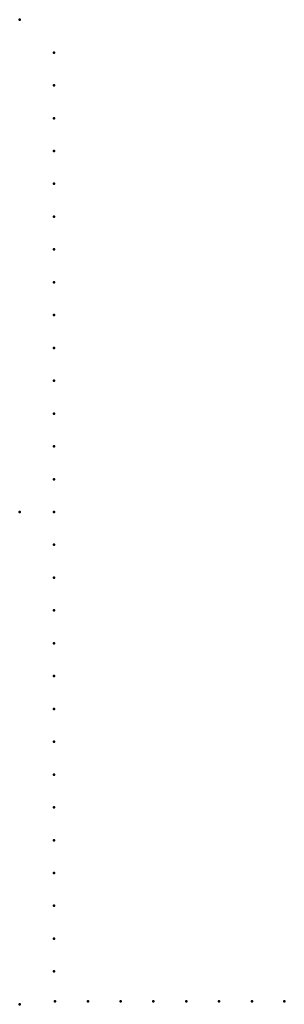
# Model space of a CAD drawing. Header units: millimetres. Extents: x 0 to 269, y -500 to 500.
import ezdxf

# ---------------------------------------------------------------- set-up
doc = ezdxf.new("R2010")
doc.units = ezdxf.units.MM
doc.layers.add('ConnectionPoints', color=7, linetype='Continuous', lineweight=50)

msp = doc.modelspace()

# ---------------------------------------------------------------- linework, layer by layer
at = {"layer": 'ConnectionPoints'}
for p in [(0, 500, 70), (35, 466.62, 70), (35, 433.29, 70), (35, 399.96, 70), (35, 366.63, 70), (35, 333.3, 70), (35, 299.97, 70), (35, 266.64, 70), (35, 233.31, 70), (35, 199.98, 70), (35, 166.65, 70), (35, 133.32, 70), (35, 99.99, 70), (35, 66.66, 70), (35, 33.33, 70), (0, 0), (0, 0, 70), (0, 0, 70), (0, 0, 70), (35, 0, 70), (35, -33.33, 70), (35, -66.66, 70), (35, -99.99, 70), (35, -133.32, 70), (35, -166.65, 70), (35, -199.98, 70), (35, -233.31, 70), (35, -266.64, 70), (35, -299.97, 70), (35, -333.3, 70), (35, -366.63, 70), (35, -399.96, 70), (35, -433.29, 70), (35, -466.62, 70), (0, -500, 70), (36, -497, 70), (69.33, -497, 70), (102.66, -497, 70), (135.99, -497, 70), (169.32, -497, 70), (202.65, -497, 70), (235.98, -497, 70), (269, -497, 70)]:
    msp.add_point(p, dxfattribs=at)
at = {"layer": 'ConnectionPoints', "extrusion": (0, 1.22465e-16, -1)}
for p in [(35, 466.62, 70), (35, 433.29, 70), (35, 399.96, 70), (35, 366.63, 70), (35, 333.3, 70), (35, 299.97, 70), (35, 266.64, 70), (35, 233.31, 70), (35, 199.98, 70), (35, 166.65, 70), (35, 133.32, 70), (35, 99.99, 70), (35, 66.66, 70), (35, 33.33, 70), (0, 0, 70), (0, 0, 70), (35, 0, 70), (35, -33.33, 70), (35, -66.66, 70), (35, -99.99, 70), (35, -133.32, 70), (35, -166.65, 70), (35, -199.98, 70), (35, -233.31, 70), (35, -266.64, 70), (35, -299.97, 70), (35, -333.3, 70), (35, -366.63, 70), (35, -399.96, 70), (35, -433.29, 70), (35, -466.62, 70), (36, -497, 70), (69.33, -497, 70), (102.66, -497, 70), (135.99, -497, 70), (169.32, -497, 70), (202.65, -497, 70), (235.98, -497, 70), (269, -497, 70)]:
    msp.add_point(p, dxfattribs=at)
at = {"layer": 'ConnectionPoints', "extrusion": (-1.49976e-32, -1.22465e-16, -1)}
msp.add_point((0, 0), dxfattribs=at)

doc.saveas('drawing.dxf')
